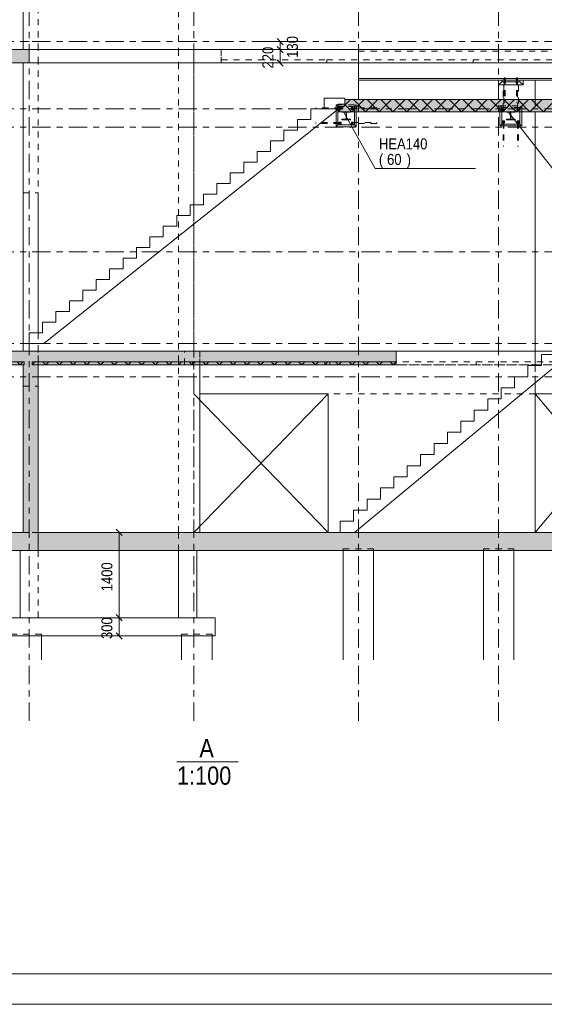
# Model space of a CAD drawing. Header units: millimetres. Extents: x -931 to -90, y -1411 to -817.
# Tile 14 of 63: x -714 to -628, y -1411 to -1249. Entities that reach past the tile are written whole.
import ezdxf

# ---------------------------------------------------------------- set-up
doc = ezdxf.new("R2010")
doc.units = ezdxf.units.MM
for name, pattern in [('XKITLINE00', [0]), ('XKITLINE01', [4, 1, -1, 1, -1]), ('XKITLINE03', [6, 3, -1, 1, -1])]:
    doc.linetypes.add(name, pattern=pattern)
for name, color, linetype, lineweight in [('Grafisch object', 3, 'Continuous', 0), ('Offset', 4, 'Continuous', 0), ('Onderdeel', 2, 'Continuous', 0), ('Onderdeel label', 2, 'Continuous', 0), ('Overige objecten', 7, 'Continuous', 0), ('Stramien', 4, 'Continuous', 0), ('Tekening kader', 3, 'Continuous', 0)]:
    doc.layers.add(name, color=color, linetype=linetype, lineweight=lineweight)
doc.styles.add('ARIAL', font='arial.ttf')

msp = doc.modelspace()

# ---------------------------------------------------------------- hatches: boundary and pattern name
at = {"layer": 'Onderdeel'}
for points in [[(-712.94, -1256.28), (-883.43, -1256.28), (-883.43, -1254.08), (-712.94, -1254.08)], [(-620.94, -1264.28), (-662.24, -1264.28), (-662.24, -1263.03), (-661.14, -1263.03), (-661.14, -1262.28), (-620.94, -1262.28)], [(-660.96, -1264.36), (-661.63, -1264.36), (-661.63, -1264.28), (-660.23, -1264.28), (-660.23, -1264.36), (-660.91, -1264.36), (-660.91, -1265.52), (-660.23, -1265.52), (-660.23, -1265.61), (-661.63, -1265.61), (-661.63, -1265.52), (-660.96, -1265.52)], [(-633.96, -1264.36), (-634.63, -1264.36), (-634.63, -1264.28), (-633.23, -1264.28), (-633.23, -1264.36), (-633.91, -1264.36), (-633.91, -1265.52), (-633.23, -1265.52), (-633.23, -1265.61), (-634.63, -1265.61), (-634.63, -1265.52), (-633.96, -1265.52)], [(-713.94, -1305.78), (-869.43, -1305.78), (-869.43, -1303.58), (-713.94, -1303.58)], [(-711.44, -1333.28), (-713.94, -1333.28), (-713.94, -1303.58), (-711.44, -1303.58)], [(-652.72, -1305.78), (-711.44, -1305.78), (-711.44, -1303.58), (-652.72, -1303.58)], [(-713.74, -1305.78), (-725.63, -1305.78), (-725.63, -1305.28), (-713.74, -1305.28)], [(-688.44, -1305.78), (-712.44, -1305.78), (-712.44, -1305.28), (-688.44, -1305.28)], [(-664.44, -1305.78), (-688.44, -1305.78), (-688.44, -1305.28), (-664.44, -1305.28)], [(-652.72, -1305.78), (-664.44, -1305.78), (-664.44, -1305.28), (-652.72, -1305.28)], [(-486.43, -1336.28), (-875.43, -1336.28), (-875.43, -1333.28), (-486.43, -1333.28)]]:
    msp.add_hatch(color=256, dxfattribs=at).paths.add_polyline_path(points, flags=17)

# ---------------------------------------------------------------- linework, layer by layer
at = {"layer": 'Grafisch object', "linetype": 'XKITLINE00', "lineweight": 0}
for p, q in [((-713.94, -1225.93), (-713.94, -1254.08)), ((-685.94, -1310.58), (-663.91, -1333.28)), ((-663.91, -1310.58), (-685.94, -1333.28)), ((-610.94, -1310.58), (-629.94, -1333.28)), ((-629.94, -1310.58), (-610.94, -1333.28))]:
    msp.add_line(p, q, dxfattribs=at)
at = {"layer": 'Offset', "linetype": 'XKITLINE00', "lineweight": 0}
for p, q in [((-673.93, -1252.78), (-669.97, -1252.78)), ((-672.28, -1252.27), (-671.26, -1253.29)), ((-671.77, -1254.08), (-671.77, -1252.78)), ((-808.34, -1254.08), (-670.33, -1254.08)), ((-808.34, -1254.08), (-669.76, -1254.08)), ((-672.28, -1253.57), (-671.26, -1254.59)), ((-672.28, -1253.57), (-671.26, -1254.59)), ((-671.77, -1256.28), (-671.77, -1254.08)), ((-672.28, -1255.77), (-671.26, -1256.79)), ((-670.94, -1256.28), (-670.33, -1256.28)), ((-700.34, -1333.28), (-696.38, -1333.28)), ((-698.69, -1332.77), (-697.67, -1333.79)), ((-698.18, -1347.28), (-698.18, -1333.28)), ((-698.69, -1346.77), (-697.67, -1347.79)), ((-698.69, -1346.77), (-697.67, -1347.79)), ((-698.94, -1347.28), (-696.74, -1347.28)), ((-698.94, -1347.28), (-696.74, -1347.28)), ((-698.18, -1350.28), (-698.18, -1347.28)), ((-698.94, -1350.28), (-696.74, -1350.28)), ((-698.69, -1349.77), (-697.67, -1350.79))]:
    msp.add_line(p, q, dxfattribs=at)
at = {"layer": 'Offset'}
for p in [(-671.77, -1252.78), (-671.77, -1254.08), (-671.77, -1254.08), (-671.77, -1256.28), (-698.18, -1333.28), (-698.18, -1347.28), (-698.18, -1347.28), (-698.18, -1350.28)]:
    msp.add_point(p, dxfattribs=at)
at = {"layer": 'Onderdeel', "linetype": 'XKITLINE00', "lineweight": 0}
for p, q in [((-713.94, -1254.08), (-713.94, -1225.78)), ((-883.43, -1254.08), (-712.94, -1254.08)), ((-611.13, -1254.08), (-712.94, -1254.08)), ((-712.94, -1256.28), (-712.94, -1254.08)), ((-883.43, -1256.28), (-712.94, -1256.28)), ((-713.94, -1256.28), (-713.94, -1303.58)), ((-615.53, -1256.28), (-712.94, -1256.28)), ((-658.93, -1258.8), (-658.93, -1256.28)), ((-617.73, -1258.8), (-658.93, -1258.8)), ((-658.93, -1259.08), (-658.93, -1258.8)), ((-658.93, -1258.8), (-617.73, -1258.8)), ((-617.73, -1259.08), (-658.93, -1259.08)), ((-635.93, -1259.08), (-635.93, -1259.86)), ((-635.93, -1259.86), (-635.43, -1259.36)), ((-631.93, -1259.86), (-635.93, -1259.86)), ((-635.43, -1259.36), (-635.43, -1259.08)), ((-632.43, -1259.36), (-635.43, -1259.36)), ((-635.43, -1259.36), (-632.43, -1259.36)), ((-632.43, -1259.08), (-632.43, -1259.36)), ((-632.43, -1259.36), (-631.93, -1259.86)), ((-631.93, -1259.08), (-631.93, -1259.86)), ((-629.94, -1259.08), (-629.94, -1262.28)), ((-629.94, -1259.08), (-629.94, -1262.28)), ((-661.14, -1262.03), (-664.54, -1262.03)), ((-664.54, -1262.03), (-664.54, -1263.78)), ((-662.24, -1264.28), (-660.24, -1262.28)), ((-662.24, -1263.86), (-662.24, -1263.03)), ((-662.24, -1263.03), (-661.14, -1263.03)), ((-662.24, -1264.28), (-662.24, -1263.03)), ((-662.24, -1263.03), (-662.24, -1263.03)), ((-662.24, -1263.03), (-661.14, -1263.03)), ((-661.11, -1263.15), (-661.24, -1263.03)), ((-661.14, -1263.03), (-661.14, -1262.03)), ((-620.94, -1262.28), (-661.14, -1262.28)), ((-661.14, -1263.03), (-661.14, -1262.28)), ((-659.99, -1264.28), (-661.11, -1263.15)), ((-659.99, -1264.28), (-657.99, -1262.28)), ((-657.75, -1264.28), (-659.75, -1262.28)), ((-657.75, -1264.28), (-655.75, -1262.28)), ((-655.5, -1264.28), (-657.5, -1262.28)), ((-655.5, -1264.28), (-653.5, -1262.28)), ((-653.26, -1264.28), (-655.26, -1262.28)), ((-653.26, -1264.28), (-651.26, -1262.28)), ((-651.01, -1264.28), (-653.01, -1262.28)), ((-651.01, -1264.28), (-649.01, -1262.28)), ((-648.77, -1264.28), (-650.77, -1262.28)), ((-648.77, -1264.28), (-646.77, -1262.28)), ((-646.52, -1264.28), (-648.52, -1262.28)), ((-646.52, -1264.28), (-644.52, -1262.28)), ((-644.28, -1264.28), (-646.28, -1262.28)), ((-644.28, -1264.28), (-642.28, -1262.28)), ((-642.03, -1264.28), (-644.03, -1262.28)), ((-642.03, -1264.28), (-640.03, -1262.28)), ((-639.79, -1264.28), (-641.79, -1262.28)), ((-639.79, -1264.28), (-637.79, -1262.28)), ((-637.54, -1264.28), (-639.54, -1262.28)), ((-637.54, -1264.28), (-635.54, -1262.28)), ((-635.3, -1264.28), (-637.3, -1262.28)), ((-635.3, -1264.28), (-633.3, -1262.28)), ((-633.05, -1264.28), (-635.05, -1262.28)), ((-633.05, -1264.28), (-631.05, -1262.28)), ((-630.8, -1264.28), (-632.8, -1262.28)), ((-630.8, -1264.28), (-628.8, -1262.28)), ((-628.56, -1264.28), (-630.56, -1262.28)), ((-628.56, -1264.28), (-626.56, -1262.28)), ((-710.53, -1302.28), (-662.24, -1263.86)), ((-666.74, -1263.78), (-666.74, -1265.53)), ((-664.54, -1263.78), (-666.74, -1263.78)), ((-662.58, -1264.14), (-662.58, -1266.74)), ((-662.28, -1263.9), (-662.28, -1266.44)), ((-662.24, -1264.28), (-662.24, -1264.28)), ((-662.24, -1264.28), (-662.24, -1264.28)), ((-662.24, -1264.28), (-662.24, -1264.28)), ((-662.24, -1264.28), (-662.24, -1264.28)), ((-620.94, -1264.28), (-662.24, -1264.28)), ((-661.63, -1264.28), (-661.63, -1264.36)), ((-661.63, -1264.28), (-660.23, -1264.28)), ((-661.63, -1264.36), (-660.96, -1264.36)), ((-660.96, -1264.36), (-660.96, -1265.52)), ((-660.23, -1264.36), (-660.91, -1264.36)), ((-660.91, -1264.36), (-660.91, -1265.52)), ((-660.23, -1264.28), (-660.23, -1264.36)), ((-659.58, -1264.28), (-659.58, -1266.44)), ((-659.28, -1264.28), (-659.28, -1266.74)), ((-635.73, -1264.28), (-635.73, -1266.59)), ((-635.43, -1264.28), (-635.43, -1266.29)), ((-634.63, -1264.28), (-634.63, -1264.36)), ((-634.63, -1264.28), (-633.23, -1264.28)), ((-634.63, -1264.36), (-633.96, -1264.36)), ((-633.96, -1264.36), (-633.96, -1265.52)), ((-633.23, -1264.36), (-633.91, -1264.36)), ((-633.91, -1264.36), (-633.91, -1265.52)), ((-633.23, -1264.28), (-633.23, -1264.36)), ((-632.43, -1264.28), (-632.43, -1266.29)), ((-632.13, -1264.28), (-632.13, -1266.59)), ((-629.94, -1264.28), (-629.94, -1303.58)), ((-629.94, -1264.28), (-629.94, -1303.58)), ((-668.94, -1267.28), (-668.94, -1265.53)), ((-668.94, -1265.53), (-666.74, -1265.53)), ((-662.08, -1265.99), (-662.08, -1266.29)), ((-661.78, -1265.99), (-662.08, -1265.99)), ((-662.08, -1266.29), (-661.78, -1266.29)), ((-662.07, -1266.26), (-662.07, -1266.02)), ((-661.8, -1266.02), (-662.07, -1266.02)), ((-662.07, -1266.26), (-661.8, -1266.26)), ((-662.01, -1266.06), (-662.01, -1266.22)), ((-661.85, -1266.06), (-662.01, -1266.06)), ((-662.01, -1266.22), (-661.85, -1266.22)), ((-661.85, -1266.22), (-661.85, -1266.06)), ((-661.8, -1266.26), (-661.8, -1266.02)), ((-661.78, -1266.29), (-661.78, -1265.99)), ((-660.96, -1265.52), (-661.63, -1265.52)), ((-661.63, -1265.52), (-661.63, -1265.61)), ((-660.23, -1265.61), (-661.63, -1265.61)), ((-660.91, -1265.52), (-660.23, -1265.52)), ((-660.23, -1265.52), (-660.23, -1265.61)), ((-659.78, -1265.99), (-660.08, -1265.99)), ((-660.08, -1265.99), (-660.08, -1266.29)), ((-660.08, -1266.29), (-659.78, -1266.29)), ((-660.07, -1266.26), (-660.07, -1266.02)), ((-659.8, -1266.02), (-660.07, -1266.02)), ((-660.07, -1266.26), (-659.8, -1266.26)), ((-659.85, -1266.06), (-660.01, -1266.06)), ((-660.01, -1266.06), (-660.01, -1266.22)), ((-660.01, -1266.22), (-659.85, -1266.22)), ((-659.85, -1266.22), (-659.85, -1266.06)), ((-659.8, -1266.26), (-659.8, -1266.02)), ((-659.78, -1265.99), (-659.78, -1266.29)), ((-635.73, -1266.59), (-635.43, -1266.29)), ((-632.43, -1266.29), (-635.43, -1266.29)), ((-634.98, -1265.79), (-635.28, -1265.79)), ((-635.28, -1265.79), (-635.28, -1266.09)), ((-635.28, -1266.09), (-634.98, -1266.09)), ((-635.01, -1265.8), (-635.25, -1265.8)), ((-635.25, -1265.8), (-635.25, -1266.08)), ((-635.25, -1266.08), (-635.01, -1266.08)), ((-635.21, -1266.02), (-635.21, -1265.86)), ((-635.21, -1265.86), (-635.05, -1265.86)), ((-635.05, -1266.02), (-635.21, -1266.02)), ((-635.05, -1265.86), (-635.05, -1266.02)), ((-635.01, -1266.08), (-635.01, -1265.8)), ((-634.98, -1266.09), (-634.98, -1265.79)), ((-633.96, -1265.52), (-634.63, -1265.52)), ((-634.63, -1265.52), (-634.63, -1265.61)), ((-633.23, -1265.61), (-634.63, -1265.61)), ((-633.91, -1265.52), (-633.23, -1265.52)), ((-633.23, -1265.52), (-633.23, -1265.61)), ((-632.58, -1265.79), (-632.88, -1265.79)), ((-632.88, -1265.79), (-632.88, -1266.09)), ((-632.88, -1266.09), (-632.58, -1266.09)), ((-632.61, -1265.8), (-632.85, -1265.8)), ((-632.85, -1265.8), (-632.85, -1266.08)), ((-632.85, -1266.08), (-632.61, -1266.08)), ((-632.81, -1266.02), (-632.81, -1265.86)), ((-632.81, -1265.86), (-632.65, -1265.86)), ((-632.65, -1266.02), (-632.81, -1266.02)), ((-632.65, -1265.86), (-632.65, -1266.02)), ((-632.61, -1266.08), (-632.61, -1265.8)), ((-632.58, -1266.09), (-632.58, -1265.79)), ((-632.43, -1266.29), (-632.13, -1266.59)), ((-671.14, -1269.03), (-671.14, -1267.28)), ((-671.14, -1267.28), (-668.94, -1267.28)), ((-662.28, -1266.44), (-662.58, -1266.74)), ((-659.28, -1266.74), (-662.58, -1266.74)), ((-659.58, -1266.44), (-662.28, -1266.44)), ((-659.28, -1266.74), (-659.58, -1266.44)), ((-632.13, -1266.59), (-635.73, -1266.59)), ((-673.34, -1270.78), (-673.34, -1269.03)), ((-673.34, -1269.03), (-671.14, -1269.03)), ((-675.54, -1272.53), (-675.54, -1270.78)), ((-675.54, -1270.78), (-673.34, -1270.78)), ((-677.74, -1274.28), (-677.74, -1272.53)), ((-677.74, -1272.53), (-675.54, -1272.53)), ((-679.94, -1276.03), (-679.94, -1274.28)), ((-679.94, -1274.28), (-677.74, -1274.28)), ((-682.14, -1277.78), (-682.14, -1276.03)), ((-682.14, -1276.03), (-679.94, -1276.03)), ((-684.34, -1279.53), (-684.34, -1277.78)), ((-684.34, -1277.78), (-682.14, -1277.78)), ((-686.54, -1279.53), (-684.34, -1279.53)), ((-686.54, -1279.53), (-686.54, -1281.28)), ((-688.74, -1281.28), (-686.54, -1281.28)), ((-688.74, -1281.28), (-688.74, -1283.03)), ((-690.94, -1283.03), (-688.74, -1283.03)), ((-690.94, -1283.03), (-690.94, -1284.78)), ((-693.14, -1284.78), (-690.94, -1284.78)), ((-693.14, -1284.78), (-693.14, -1286.53)), ((-695.34, -1286.53), (-693.14, -1286.53)), ((-695.34, -1286.53), (-695.34, -1288.28)), ((-697.54, -1288.28), (-695.34, -1288.28)), ((-697.54, -1288.28), (-697.54, -1290.03)), ((-699.74, -1290.03), (-697.54, -1290.03)), ((-699.74, -1290.03), (-699.74, -1291.78)), ((-701.94, -1291.78), (-699.74, -1291.78)), ((-701.94, -1291.78), (-701.94, -1293.53)), ((-704.14, -1293.53), (-701.94, -1293.53)), ((-704.14, -1293.53), (-704.14, -1295.28)), ((-706.34, -1295.28), (-704.14, -1295.28)), ((-706.34, -1295.28), (-706.34, -1297.03)), ((-708.54, -1297.03), (-706.34, -1297.03)), ((-708.54, -1297.03), (-708.54, -1298.78)), ((-710.74, -1298.78), (-708.54, -1298.78)), ((-710.74, -1300.53), (-710.74, -1298.78)), ((-712.94, -1302.28), (-712.94, -1300.53)), ((-712.94, -1300.53), (-710.74, -1300.53)), ((-710.53, -1302.28), (-712.94, -1302.28)), ((-869.43, -1303.58), (-713.94, -1303.58)), ((-713.94, -1303.58), (-711.44, -1303.58)), ((-711.44, -1303.58), (-652.72, -1303.58)), ((-659.57, -1333.28), (-624.82, -1304.47)), ((-652.72, -1303.58), (-652.72, -1305.78)), ((-629.94, -1303.58), (-629.94, -1305.93)), ((-626.72, -1303.58), (-629.94, -1303.58)), ((-628.92, -1304.1), (-628.92, -1305.92)), ((-626.72, -1304.1), (-628.92, -1304.1)), ((-713.94, -1305.78), (-869.43, -1305.78)), ((-725.63, -1305.28), (-713.74, -1305.28)), ((-713.74, -1305.78), (-725.63, -1305.78)), ((-714.41, -1305.78), (-714.91, -1305.28)), ((-714.41, -1305.78), (-713.91, -1305.28)), ((-713.94, -1333.28), (-713.94, -1305.78)), ((-713.74, -1305.28), (-713.74, -1305.78)), ((-712.44, -1305.78), (-711.94, -1305.28)), ((-712.44, -1305.78), (-712.44, -1305.28)), ((-712.44, -1305.28), (-688.44, -1305.28)), ((-712.44, -1305.78), (-688.44, -1305.78)), ((-652.72, -1305.78), (-711.44, -1305.78)), ((-711.44, -1333.28), (-711.44, -1305.78)), ((-710.19, -1305.78), (-710.69, -1305.28)), ((-710.19, -1305.78), (-709.69, -1305.28)), ((-707.95, -1305.78), (-708.45, -1305.28)), ((-707.95, -1305.78), (-707.45, -1305.28)), ((-705.7, -1305.78), (-706.2, -1305.28)), ((-705.7, -1305.78), (-705.2, -1305.28)), ((-703.46, -1305.78), (-703.96, -1305.28)), ((-703.46, -1305.78), (-702.96, -1305.28)), ((-701.21, -1305.78), (-701.71, -1305.28)), ((-701.21, -1305.78), (-700.71, -1305.28)), ((-698.97, -1305.78), (-699.47, -1305.28)), ((-698.97, -1305.78), (-698.47, -1305.28)), ((-696.72, -1305.78), (-697.22, -1305.28)), ((-696.72, -1305.78), (-696.22, -1305.28)), ((-694.48, -1305.78), (-694.98, -1305.28)), ((-694.48, -1305.78), (-693.98, -1305.28)), ((-692.23, -1305.78), (-692.73, -1305.28)), ((-692.23, -1305.78), (-691.73, -1305.28)), ((-689.99, -1305.78), (-690.49, -1305.28)), ((-689.99, -1305.78), (-689.49, -1305.28)), ((-688.44, -1305.78), (-687.94, -1305.28)), ((-688.44, -1305.28), (-688.44, -1305.78)), ((-688.44, -1305.78), (-688.44, -1305.28)), ((-664.44, -1305.28), (-688.44, -1305.28)), ((-688.44, -1305.78), (-688.44, -1305.78)), ((-688.44, -1305.78), (-688.44, -1305.78)), ((-688.44, -1305.78), (-688.44, -1305.78)), ((-664.44, -1305.78), (-688.44, -1305.78)), ((-686.19, -1305.78), (-686.69, -1305.28)), ((-686.19, -1305.78), (-685.69, -1305.28)), ((-684.92, -1310.58), (-684.92, -1305.79)), ((-683.95, -1305.78), (-684.45, -1305.28)), ((-683.95, -1305.78), (-683.45, -1305.28)), ((-681.7, -1305.78), (-682.2, -1305.28)), ((-681.7, -1305.78), (-681.2, -1305.28)), ((-679.46, -1305.78), (-679.96, -1305.28)), ((-679.46, -1305.78), (-678.96, -1305.28)), ((-677.21, -1305.78), (-677.71, -1305.28)), ((-677.21, -1305.78), (-676.71, -1305.28)), ((-674.97, -1305.78), (-675.47, -1305.28)), ((-674.97, -1305.78), (-674.47, -1305.28)), ((-672.72, -1305.78), (-673.22, -1305.28)), ((-672.72, -1305.78), (-672.22, -1305.28)), ((-670.48, -1305.78), (-670.98, -1305.28)), ((-670.48, -1305.78), (-669.98, -1305.28)), ((-668.23, -1305.78), (-668.73, -1305.28)), ((-668.23, -1305.78), (-667.73, -1305.28)), ((-665.99, -1305.78), (-666.49, -1305.28)), ((-665.99, -1305.78), (-665.49, -1305.28)), ((-664.44, -1305.78), (-663.94, -1305.28)), ((-664.44, -1305.28), (-664.44, -1305.78)), ((-664.44, -1305.78), (-664.44, -1305.28)), ((-652.72, -1305.28), (-664.44, -1305.28)), ((-664.44, -1305.78), (-664.44, -1305.78)), ((-664.44, -1305.78), (-664.44, -1305.78)), ((-664.44, -1305.78), (-664.44, -1305.78)), ((-652.72, -1305.78), (-664.44, -1305.78)), ((-662.19, -1305.78), (-662.69, -1305.28)), ((-662.19, -1305.78), (-661.69, -1305.28)), ((-659.95, -1305.78), (-660.45, -1305.28)), ((-659.95, -1305.78), (-659.45, -1305.28)), ((-657.7, -1305.78), (-658.2, -1305.28)), ((-657.7, -1305.78), (-657.2, -1305.28)), ((-655.46, -1305.78), (-655.96, -1305.28)), ((-655.46, -1305.78), (-654.96, -1305.28)), ((-653.21, -1305.78), (-653.71, -1305.28)), ((-653.21, -1305.78), (-652.72, -1305.29)), ((-652.72, -1305.28), (-652.72, -1305.28)), ((-652.72, -1305.28), (-652.72, -1305.78)), ((-652.72, -1305.78), (-652.72, -1305.78)), ((-631.12, -1307.75), (-631.12, -1305.92)), ((-631.12, -1305.92), (-628.92, -1305.92)), ((-633.32, -1309.57), (-633.32, -1307.75)), ((-633.32, -1307.75), (-631.12, -1307.75)), ((-635.52, -1311.4), (-635.52, -1309.57)), ((-635.52, -1309.57), (-633.32, -1309.57)), ((-629.94, -1333.28), (-629.94, -1308.72)), ((-684.92, -1310.58), (-684.92, -1333.28)), ((-684.92, -1333.28), (-684.92, -1310.58)), ((-663.91, -1310.58), (-684.92, -1310.58)), ((-684.92, -1310.58), (-684.92, -1310.58)), ((-663.91, -1333.28), (-663.91, -1310.58)), ((-637.72, -1313.22), (-637.72, -1311.4)), ((-637.72, -1311.4), (-635.52, -1311.4)), ((-629.94, -1333.28), (-629.94, -1310.58)), ((-610.94, -1310.58), (-629.94, -1310.58)), ((-639.92, -1315.04), (-639.92, -1313.22)), ((-639.92, -1313.22), (-637.72, -1313.22)), ((-642.12, -1316.87), (-642.12, -1315.04)), ((-642.12, -1315.04), (-639.92, -1315.04)), ((-644.32, -1318.69), (-644.32, -1316.87)), ((-644.32, -1316.87), (-642.12, -1316.87)), ((-646.52, -1320.51), (-646.52, -1318.69)), ((-646.52, -1318.69), (-644.32, -1318.69)), ((-648.72, -1322.34), (-648.72, -1320.51)), ((-648.72, -1320.51), (-646.52, -1320.51)), ((-650.92, -1324.16), (-650.92, -1322.34)), ((-650.92, -1322.34), (-648.72, -1322.34)), ((-653.12, -1325.98), (-653.12, -1324.16)), ((-653.12, -1324.16), (-650.92, -1324.16)), ((-655.32, -1327.81), (-655.32, -1325.98)), ((-655.32, -1325.98), (-653.12, -1325.98)), ((-657.52, -1329.63), (-657.52, -1327.81)), ((-657.52, -1327.81), (-655.32, -1327.81)), ((-659.72, -1331.45), (-659.72, -1329.63)), ((-659.72, -1329.63), (-657.52, -1329.63)), ((-661.92, -1331.45), (-661.92, -1333.28)), ((-661.92, -1331.45), (-659.72, -1331.45)), ((-869.43, -1333.28), (-713.94, -1333.28)), ((-713.94, -1333.28), (-713.94, -1333.28)), ((-492.43, -1333.28), (-711.44, -1333.28)), ((-711.44, -1333.28), (-711.44, -1333.28)), ((-661.92, -1333.28), (-659.57, -1333.28)), ((-875.43, -1336.28), (-486.43, -1336.28)), ((-714.44, -1336.28), (-714.44, -1347.28)), ((-685.44, -1347.28), (-685.44, -1336.28)), ((-661.43, -1354.19), (-661.43, -1336.28)), ((-656.43, -1354.19), (-656.43, -1336.28)), ((-638.43, -1354.19), (-638.43, -1336.28)), ((-633.43, -1354.19), (-633.43, -1336.28)), ((-682.44, -1347.28), (-717.44, -1347.28)), ((-682.44, -1350.28), (-682.44, -1347.28)), ((-717.44, -1350.28), (-682.44, -1350.28)), ((-710.93, -1354.19), (-710.93, -1350.28)), ((-687.93, -1354.19), (-687.93, -1350.28)), ((-682.93, -1354.19), (-682.93, -1350.28))]:
    msp.add_line(p, q, dxfattribs=at)
at = {"layer": 'Onderdeel', "linetype": 'XKITLINE01', "lineweight": 0}
for p, q in [((-713.94, -1225.78), (-713.94, -1254.08)), ((-713.94, -1225.78), (-713.94, -1254.08)), ((-711.44, -1254.08), (-711.44, -1225.78)), ((-688.44, -1225.78), (-688.44, -1254.08)), ((-685.94, -1254.08), (-685.94, -1225.78)), ((-713.94, -1252.78), (-711.44, -1252.78)), ((-537.43, -1254.08), (-713.94, -1254.08)), ((-713.94, -1254.08), (-711.44, -1254.08)), ((-712.94, -1256.28), (-712.94, -1254.08)), ((-712.94, -1256.28), (-712.94, -1254.08)), ((-711.44, -1254.08), (-688.44, -1254.08)), ((-711.44, -1256.28), (-711.44, -1254.08)), ((-711.44, -1254.08), (-711.44, -1254.08)), ((-711.44, -1256.28), (-711.44, -1254.08)), ((-688.44, -1254.08), (-688.44, -1256.28)), ((-688.44, -1254.08), (-685.94, -1254.08)), ((-688.44, -1254.08), (-688.44, -1254.08)), ((-688.44, -1254.08), (-688.44, -1256.28)), ((-685.94, -1254.08), (-681.43, -1254.08)), ((-685.94, -1256.28), (-685.94, -1254.08)), ((-685.94, -1254.08), (-685.94, -1254.08)), ((-685.94, -1256.28), (-685.94, -1254.08)), ((-681.43, -1254.08), (-681.43, -1256.28)), ((-681.43, -1254.08), (-681.43, -1254.08)), ((-681.43, -1256.28), (-681.43, -1254.08)), ((-658.93, -1254.08), (-658.93, -1258.8)), ((-658.93, -1254.08), (-492.64, -1254.08)), ((-658.93, -1254.36), (-492.64, -1254.36)), ((-658.93, -1256.28), (-713.94, -1256.28)), ((-713.94, -1303.58), (-713.94, -1256.28)), ((-711.44, -1256.28), (-713.94, -1256.28)), ((-713.94, -1256.28), (-713.94, -1303.58)), ((-688.44, -1256.28), (-711.44, -1256.28)), ((-711.44, -1256.28), (-711.44, -1256.28)), ((-711.44, -1300.53), (-711.44, -1256.28)), ((-711.44, -1256.28), (-711.44, -1256.28)), ((-685.94, -1256.28), (-688.44, -1256.28)), ((-688.44, -1256.28), (-688.44, -1303.58)), ((-688.44, -1256.28), (-688.44, -1256.28)), ((-681.43, -1256.28), (-685.94, -1256.28)), ((-685.94, -1256.28), (-685.94, -1303.58)), ((-685.94, -1256.28), (-685.94, -1256.28)), ((-681.43, -1255.78), (-681.43, -1255.78)), ((-681.43, -1255.78), (-664.13, -1255.78)), ((-681.43, -1256.28), (-681.43, -1255.78)), ((-681.43, -1256.28), (-681.43, -1256.28)), ((-664.13, -1256.28), (-681.43, -1256.28)), ((-664.13, -1255.78), (-664.13, -1256.28)), ((-664.13, -1255.78), (-664.13, -1255.78)), ((-664.13, -1255.78), (-640.13, -1255.78)), ((-664.13, -1256.28), (-664.13, -1255.78)), ((-664.13, -1256.28), (-664.13, -1256.28)), ((-640.13, -1256.28), (-664.13, -1256.28)), ((-658.93, -1259.08), (-658.93, -1256.28)), ((-658.93, -1256.28), (-658.93, -1258.8)), ((-608.93, -1256.28), (-658.93, -1256.28)), ((-658.93, -1256.28), (-658.93, -1258.8)), ((-658.93, -1258.8), (-658.93, -1256.28)), ((-658.93, -1256.28), (-492.65, -1256.28)), ((-658.93, -1256.28), (-538.43, -1256.28)), ((-640.13, -1255.78), (-640.13, -1255.78)), ((-640.13, -1255.78), (-616.13, -1255.78)), ((-640.13, -1256.28), (-640.13, -1255.78)), ((-640.13, -1255.78), (-640.13, -1256.28)), ((-616.13, -1256.28), (-640.13, -1256.28)), ((-640.13, -1256.28), (-640.13, -1256.28)), ((-658.93, -1258.8), (-492.65, -1258.8)), ((-635.93, -1259.08), (-658.93, -1259.08)), ((-635.93, -1259.86), (-635.93, -1259.86)), ((-635.93, -1259.86), (-635.93, -1259.86)), ((-631.93, -1259.86), (-635.93, -1259.86)), ((-635.43, -1259.08), (-632.43, -1259.08)), ((-635.08, -1259.04), (-634.78, -1259.04)), ((-635.08, -1259.04), (-635.08, -1259.08)), ((-635.08, -1259.04), (-634.78, -1259.04)), ((-635.08, -1259.04), (-635.08, -1259.08)), ((-635.08, -1259.08), (-634.78, -1259.08)), ((-635.08, -1259.08), (-634.78, -1259.08)), ((-635.08, -1259.36), (-634.78, -1259.36)), ((-635.08, -1259.36), (-635.08, -1259.4)), ((-635.08, -1259.36), (-634.78, -1259.36)), ((-635.08, -1259.36), (-635.08, -1259.4)), ((-635.08, -1259.4), (-634.78, -1259.4)), ((-635.08, -1259.4), (-634.78, -1259.4)), ((-635.05, -1258.92), (-634.81, -1258.92)), ((-635.05, -1258.92), (-635.05, -1259.04)), ((-635.05, -1258.92), (-634.81, -1258.92)), ((-635.05, -1258.92), (-635.05, -1259.04)), ((-635.05, -1259.04), (-634.81, -1259.04)), ((-635.05, -1259.04), (-634.81, -1259.04)), ((-635.05, -1259.4), (-634.81, -1259.4)), ((-635.05, -1259.4), (-635.05, -1259.52)), ((-635.05, -1259.4), (-634.81, -1259.4)), ((-635.05, -1259.4), (-635.05, -1259.52)), ((-635.05, -1259.52), (-634.81, -1259.52)), ((-635.05, -1259.52), (-634.81, -1259.52)), ((-635.01, -1258.73), (-634.85, -1258.73)), ((-635.01, -1258.73), (-635.01, -1262.73)), ((-635.01, -1258.73), (-634.85, -1258.73)), ((-635.01, -1258.73), (-635.01, -1262.73)), ((-634.85, -1258.73), (-634.85, -1262.73)), ((-634.85, -1258.73), (-634.85, -1262.73)), ((-634.81, -1258.92), (-634.81, -1259.04)), ((-634.81, -1258.92), (-634.81, -1259.04)), ((-634.81, -1259.4), (-634.81, -1259.52)), ((-634.81, -1259.4), (-634.81, -1259.52)), ((-634.78, -1259.04), (-634.78, -1259.08)), ((-634.78, -1259.04), (-634.78, -1259.08)), ((-634.78, -1259.36), (-634.78, -1259.4)), ((-634.78, -1259.36), (-634.78, -1259.4)), ((-632.78, -1259.04), (-633.08, -1259.04)), ((-633.08, -1259.04), (-633.08, -1259.08)), ((-632.78, -1259.04), (-633.08, -1259.04)), ((-633.08, -1259.04), (-633.08, -1259.08)), ((-632.78, -1259.08), (-633.08, -1259.08)), ((-632.78, -1259.08), (-633.08, -1259.08)), ((-632.78, -1259.36), (-633.08, -1259.36)), ((-633.08, -1259.36), (-633.08, -1259.4)), ((-632.78, -1259.36), (-633.08, -1259.36)), ((-633.08, -1259.36), (-633.08, -1259.4)), ((-632.78, -1259.4), (-633.08, -1259.4)), ((-632.78, -1259.4), (-633.08, -1259.4)), ((-632.81, -1258.92), (-633.05, -1258.92)), ((-633.05, -1258.92), (-633.05, -1259.04)), ((-632.81, -1258.92), (-633.05, -1258.92)), ((-633.05, -1258.92), (-633.05, -1259.04)), ((-632.81, -1259.04), (-633.05, -1259.04)), ((-632.81, -1259.04), (-633.05, -1259.04)), ((-632.81, -1259.4), (-633.05, -1259.4)), ((-633.05, -1259.4), (-633.05, -1259.52)), ((-632.81, -1259.4), (-633.05, -1259.4)), ((-633.05, -1259.4), (-633.05, -1259.52)), ((-632.81, -1259.52), (-633.05, -1259.52)), ((-632.81, -1259.52), (-633.05, -1259.52)), ((-632.85, -1258.73), (-633.01, -1258.73)), ((-633.01, -1258.73), (-633.01, -1262.73)), ((-632.85, -1258.73), (-633.01, -1258.73)), ((-633.01, -1258.73), (-633.01, -1262.73)), ((-632.85, -1258.73), (-632.85, -1262.73)), ((-632.85, -1258.73), (-632.85, -1262.73)), ((-632.81, -1258.92), (-632.81, -1259.04)), ((-632.81, -1258.92), (-632.81, -1259.04)), ((-632.81, -1259.4), (-632.81, -1259.52)), ((-632.81, -1259.4), (-632.81, -1259.52)), ((-632.78, -1259.04), (-632.78, -1259.08)), ((-632.78, -1259.04), (-632.78, -1259.08)), ((-632.78, -1259.36), (-632.78, -1259.4)), ((-632.78, -1259.36), (-632.78, -1259.4)), ((-629.94, -1259.08), (-631.93, -1259.08)), ((-629.94, -1259.08), (-629.94, -1259.08)), ((-635.21, -1263.86), (-635.21, -1259.94)), ((-635.21, -1259.94), (-635.05, -1259.94)), ((-635.05, -1259.94), (-635.05, -1263.86)), ((-632.81, -1263.86), (-632.81, -1259.94)), ((-632.81, -1259.94), (-632.65, -1259.94)), ((-632.65, -1259.94), (-632.65, -1264.02)), ((-662.58, -1263.14), (-659.28, -1263.14)), ((-662.58, -1263.14), (-662.58, -1264.14)), ((-662.28, -1263.44), (-662.58, -1263.14)), ((-662.24, -1263.86), (-662.24, -1263.03)), ((-659.58, -1263.44), (-659.28, -1263.14)), ((-659.28, -1263.14), (-659.28, -1264.28)), ((-635.01, -1262.73), (-634.85, -1262.73)), ((-635.01, -1262.73), (-634.85, -1262.73)), ((-632.85, -1262.73), (-633.01, -1262.73)), ((-632.85, -1262.73), (-633.01, -1262.73)), ((-629.94, -1262.28), (-629.94, -1264.28)), ((-629.94, -1262.28), (-629.94, -1264.28)), ((-661.85, -1263.66), (-665.93, -1263.66)), ((-665.93, -1263.66), (-665.93, -1263.82)), ((-661.85, -1263.82), (-665.93, -1263.82)), ((-662.28, -1263.44), (-662.28, -1263.9)), ((-662.28, -1263.44), (-659.58, -1263.44)), ((-659.58, -1263.44), (-662.28, -1263.44)), ((-662.28, -1263.44), (-662.28, -1266.44)), ((-662.24, -1264.28), (-662.24, -1263.86)), ((-661.78, -1263.59), (-662.08, -1263.59)), ((-662.08, -1263.59), (-662.08, -1263.89)), ((-661.78, -1263.59), (-662.08, -1263.59)), ((-662.08, -1263.59), (-662.08, -1263.89)), ((-662.08, -1263.89), (-661.78, -1263.89)), ((-662.08, -1263.89), (-661.78, -1263.89)), ((-661.8, -1263.62), (-662.07, -1263.62)), ((-662.07, -1263.62), (-662.07, -1263.86)), ((-662.07, -1263.62), (-662.07, -1263.86)), ((-661.8, -1263.62), (-662.07, -1263.62)), ((-662.07, -1263.62), (-662.07, -1263.86)), ((-662.07, -1263.62), (-662.07, -1263.86)), ((-662.07, -1263.86), (-661.8, -1263.86)), ((-662.07, -1263.86), (-661.8, -1263.86)), ((-662.01, -1263.66), (-662.01, -1263.82)), ((-662.01, -1263.82), (-662.01, -1263.66)), ((-661.85, -1263.82), (-661.85, -1263.66)), ((-661.8, -1263.86), (-661.8, -1263.62)), ((-661.8, -1263.86), (-661.8, -1263.62)), ((-661.8, -1263.86), (-661.8, -1263.62)), ((-661.8, -1263.86), (-661.8, -1263.62)), ((-661.78, -1263.89), (-661.78, -1263.59)), ((-661.78, -1263.89), (-661.78, -1263.59)), ((-660.08, -1263.59), (-660.08, -1263.89)), ((-659.78, -1263.59), (-660.08, -1263.59)), ((-660.08, -1263.59), (-660.08, -1263.89)), ((-659.78, -1263.59), (-660.08, -1263.59)), ((-660.08, -1263.89), (-659.78, -1263.89)), ((-660.08, -1263.89), (-659.78, -1263.89)), ((-660.07, -1263.62), (-660.07, -1263.86)), ((-659.8, -1263.62), (-660.07, -1263.62)), ((-660.07, -1263.62), (-660.07, -1263.86)), ((-660.07, -1263.62), (-660.07, -1263.86)), ((-659.8, -1263.62), (-660.07, -1263.62)), ((-660.07, -1263.62), (-660.07, -1263.86)), ((-660.07, -1263.86), (-659.8, -1263.86)), ((-660.07, -1263.86), (-659.8, -1263.86)), ((-655.93, -1263.66), (-660.01, -1263.66)), ((-660.01, -1263.82), (-660.01, -1263.66)), ((-660.01, -1263.82), (-655.93, -1263.82)), ((-659.85, -1263.66), (-659.85, -1263.82)), ((-659.85, -1263.82), (-659.85, -1263.66)), ((-659.8, -1263.86), (-659.8, -1263.62)), ((-659.8, -1263.62), (-659.8, -1263.86)), ((-659.8, -1263.86), (-659.8, -1263.62)), ((-659.8, -1263.62), (-659.8, -1263.86)), ((-659.78, -1263.89), (-659.78, -1263.59)), ((-659.78, -1263.89), (-659.78, -1263.59)), ((-659.58, -1263.44), (-659.58, -1264.28)), ((-659.58, -1266.44), (-659.58, -1263.44)), ((-655.93, -1263.82), (-655.93, -1263.66)), ((-635.73, -1263.29), (-635.73, -1264.28)), ((-635.73, -1263.29), (-632.13, -1263.29)), ((-635.43, -1263.59), (-635.73, -1263.29)), ((-632.43, -1263.59), (-635.43, -1263.59)), ((-635.43, -1263.59), (-635.43, -1266.29)), ((-635.43, -1264.28), (-635.43, -1263.59)), ((-635.43, -1263.59), (-632.43, -1263.59)), ((-634.98, -1263.79), (-635.28, -1263.79)), ((-635.28, -1263.79), (-635.28, -1264.09)), ((-634.98, -1263.79), (-635.28, -1263.79)), ((-635.28, -1263.79), (-635.28, -1264.09)), ((-635.28, -1264.09), (-634.98, -1264.09)), ((-635.28, -1264.09), (-634.98, -1264.09)), ((-635.01, -1263.8), (-635.25, -1263.8)), ((-635.25, -1263.8), (-635.25, -1264.08)), ((-635.01, -1263.8), (-635.25, -1263.8)), ((-635.25, -1263.8), (-635.25, -1264.08)), ((-635.25, -1264.08), (-635.01, -1264.08)), ((-635.25, -1264.08), (-635.01, -1264.08)), ((-635.21, -1264.02), (-635.21, -1263.86)), ((-635.21, -1263.86), (-635.05, -1263.86)), ((-635.05, -1264.02), (-635.21, -1264.02)), ((-635.05, -1263.86), (-635.05, -1264.02)), ((-635.01, -1264.08), (-635.01, -1263.8)), ((-635.01, -1264.08), (-635.01, -1263.8)), ((-634.98, -1264.09), (-634.98, -1263.79)), ((-634.98, -1264.09), (-634.98, -1263.79)), ((-632.58, -1263.79), (-632.88, -1263.79)), ((-632.88, -1263.79), (-632.88, -1264.09)), ((-632.58, -1263.79), (-632.88, -1263.79)), ((-632.88, -1263.79), (-632.88, -1264.09)), ((-632.88, -1264.09), (-632.58, -1264.09)), ((-632.88, -1264.09), (-632.58, -1264.09)), ((-632.61, -1263.8), (-632.85, -1263.8)), ((-632.85, -1263.8), (-632.85, -1264.08)), ((-632.61, -1263.8), (-632.85, -1263.8)), ((-632.85, -1263.8), (-632.85, -1264.08)), ((-632.85, -1264.08), (-632.61, -1264.08)), ((-632.85, -1264.08), (-632.61, -1264.08)), ((-632.81, -1264.02), (-632.81, -1263.86)), ((-632.81, -1263.86), (-632.65, -1263.86)), ((-632.65, -1264.02), (-632.81, -1264.02)), ((-632.61, -1264.08), (-632.61, -1263.8)), ((-632.61, -1264.08), (-632.61, -1263.8)), ((-632.58, -1264.09), (-632.58, -1263.79)), ((-632.58, -1264.09), (-632.58, -1263.79)), ((-632.13, -1263.29), (-632.43, -1263.59)), ((-632.43, -1263.59), (-632.43, -1266.29)), ((-632.43, -1263.59), (-632.43, -1264.28)), ((-632.13, -1263.29), (-632.13, -1264.28)), ((-665.93, -1266.06), (-665.93, -1266.22)), ((-662.01, -1266.06), (-665.93, -1266.06)), ((-662.01, -1266.22), (-665.93, -1266.22)), ((-662.08, -1265.99), (-662.08, -1266.29)), ((-661.78, -1265.99), (-662.08, -1265.99)), ((-662.08, -1266.29), (-661.78, -1266.29)), ((-662.07, -1266.02), (-662.07, -1266.26)), ((-662.07, -1266.02), (-662.07, -1266.26)), ((-661.8, -1266.02), (-662.07, -1266.02)), ((-662.07, -1266.02), (-662.07, -1266.26)), ((-662.07, -1266.26), (-661.8, -1266.26)), ((-662.01, -1266.06), (-662.01, -1266.22)), ((-661.8, -1266.26), (-661.8, -1266.02)), ((-661.8, -1266.26), (-661.8, -1266.02)), ((-661.8, -1266.02), (-661.8, -1266.26)), ((-661.78, -1266.29), (-661.78, -1265.99)), ((-659.78, -1265.99), (-660.08, -1265.99)), ((-660.08, -1265.99), (-660.08, -1266.29)), ((-660.08, -1266.29), (-659.78, -1266.29)), ((-660.07, -1266.02), (-660.07, -1266.26)), ((-659.8, -1266.02), (-660.07, -1266.02)), ((-660.07, -1266.02), (-660.07, -1266.26)), ((-660.07, -1266.02), (-660.07, -1266.26)), ((-660.07, -1266.26), (-659.8, -1266.26)), ((-659.85, -1266.06), (-655.93, -1266.06)), ((-659.85, -1266.22), (-659.85, -1266.06)), ((-655.93, -1266.22), (-659.85, -1266.22)), ((-659.8, -1266.26), (-659.8, -1266.02)), ((-659.8, -1266.26), (-659.8, -1266.02)), ((-659.8, -1266.26), (-659.8, -1266.02)), ((-659.78, -1266.29), (-659.78, -1265.99)), ((-655.93, -1266.06), (-655.93, -1266.22)), ((-635.43, -1266.29), (-632.43, -1266.29)), ((-634.98, -1265.79), (-635.28, -1265.79)), ((-635.28, -1265.79), (-635.28, -1266.09)), ((-635.28, -1266.09), (-634.98, -1266.09)), ((-635.01, -1265.8), (-635.25, -1265.8)), ((-635.25, -1265.8), (-635.25, -1266.08)), ((-635.25, -1266.08), (-635.01, -1266.08)), ((-635.21, -1266.02), (-635.21, -1269.94)), ((-635.05, -1266.02), (-635.05, -1269.94)), ((-635.01, -1266.08), (-635.01, -1265.8)), ((-634.98, -1266.09), (-634.98, -1265.79)), ((-632.58, -1265.79), (-632.88, -1265.79)), ((-632.88, -1265.79), (-632.88, -1266.09)), ((-632.88, -1266.09), (-632.58, -1266.09)), ((-632.61, -1265.8), (-632.85, -1265.8)), ((-632.85, -1265.8), (-632.85, -1266.08)), ((-632.85, -1266.08), (-632.61, -1266.08)), ((-632.81, -1266.02), (-632.81, -1269.94)), ((-632.65, -1266.02), (-632.65, -1269.94)), ((-632.61, -1266.08), (-632.61, -1265.8)), ((-632.58, -1266.09), (-632.58, -1265.79)), ((-659.58, -1266.44), (-662.28, -1266.44)), ((-635.05, -1269.94), (-635.21, -1269.94)), ((-632.65, -1269.94), (-632.81, -1269.94)), ((-713.94, -1277.57), (-711.44, -1277.57)), ((-711.44, -1303.58), (-711.44, -1277.57)), ((-713.94, -1302.28), (-711.44, -1302.28)), ((-629.94, -1303.58), (-713.94, -1303.58)), ((-713.94, -1303.58), (-713.94, -1303.58)), ((-713.94, -1303.58), (-711.44, -1303.58)), ((-711.44, -1303.58), (-688.44, -1303.58)), ((-711.44, -1333.28), (-711.44, -1303.58)), ((-711.44, -1303.58), (-711.44, -1303.58)), ((-711.44, -1305.78), (-711.44, -1303.58)), ((-688.44, -1303.58), (-685.94, -1303.58)), ((-688.44, -1333.28), (-688.44, -1303.58)), ((-490.93, -1303.58), (-687.44, -1303.58)), ((-687.44, -1305.78), (-687.44, -1303.58)), ((-685.94, -1303.58), (-629.94, -1303.58)), ((-685.94, -1303.58), (-685.94, -1333.28)), ((-684.92, -1305.79), (-684.92, -1303.58)), ((-684.92, -1303.58), (-684.92, -1303.58)), ((-684.92, -1310.58), (-684.92, -1303.58)), ((-629.94, -1303.58), (-684.92, -1303.58)), ((-652.72, -1305.78), (-652.72, -1303.58)), ((-629.94, -1303.58), (-629.94, -1303.58)), ((-629.94, -1310.58), (-629.94, -1303.58)), ((-712.44, -1305.28), (-712.44, -1305.78)), ((-712.44, -1305.78), (-712.44, -1305.78)), ((-688.44, -1305.28), (-688.44, -1305.28)), ((-688.44, -1305.78), (-688.44, -1305.28)), ((-688.44, -1305.28), (-688.44, -1305.28)), ((-688.44, -1305.28), (-688.44, -1305.78)), ((-688.44, -1305.78), (-688.44, -1305.78)), ((-688.44, -1305.78), (-688.44, -1305.78)), ((-490.93, -1305.78), (-687.44, -1305.78)), ((-686.14, -1305.28), (-686.14, -1305.28)), ((-686.14, -1305.28), (-663.64, -1305.28)), ((-686.14, -1305.78), (-686.14, -1305.28)), ((-663.64, -1305.78), (-686.14, -1305.78)), ((-664.44, -1305.28), (-664.44, -1305.28)), ((-664.44, -1305.78), (-664.44, -1305.28)), ((-664.44, -1305.28), (-664.44, -1305.28)), ((-664.44, -1305.28), (-664.44, -1305.78)), ((-664.44, -1305.78), (-664.44, -1305.78)), ((-664.44, -1305.78), (-664.44, -1305.78)), ((-663.64, -1305.28), (-639.64, -1305.28)), ((-663.64, -1305.78), (-663.64, -1305.28)), ((-663.64, -1305.28), (-663.64, -1305.78)), ((-639.64, -1305.78), (-663.64, -1305.78)), ((-652.72, -1305.78), (-652.72, -1305.28)), ((-652.72, -1305.28), (-652.72, -1305.28)), ((-639.64, -1305.28), (-639.64, -1305.78)), ((-639.64, -1305.28), (-615.64, -1305.28)), ((-639.64, -1305.78), (-639.64, -1305.28)), ((-615.64, -1305.78), (-639.64, -1305.78)), ((-629.94, -1305.93), (-629.94, -1308.72)), ((-713.94, -1309.28), (-711.44, -1309.28)), ((-684.92, -1310.58), (-684.92, -1310.58)), ((-684.92, -1310.58), (-684.92, -1310.58)), ((-629.94, -1310.58), (-684.92, -1310.58)), ((-663.91, -1333.28), (-663.91, -1310.58)), ((-663.91, -1310.58), (-663.91, -1310.58)), ((-663.91, -1310.58), (-663.91, -1310.58)), ((-713.94, -1333.28), (-711.93, -1333.28)), ((-713.94, -1333.28), (-711.44, -1333.28)), ((-711.44, -1333.28), (-711.93, -1333.28)), ((-684.92, -1333.28), (-711.44, -1333.28)), ((-711.44, -1336.28), (-711.44, -1333.28)), ((-684.92, -1333.28), (-711.44, -1333.28)), ((-711.44, -1347.28), (-711.44, -1333.28)), ((-688.44, -1336.28), (-688.44, -1333.28)), ((-688.44, -1333.28), (-688.44, -1347.28)), ((-685.94, -1333.28), (-685.94, -1333.28)), ((-629.94, -1333.28), (-663.91, -1333.28)), ((-629.94, -1333.28), (-663.91, -1333.28)), ((-629.94, -1333.28), (-629.94, -1333.28)), ((-629.94, -1333.28), (-629.94, -1333.28)), ((-714.44, -1336.28), (-711.44, -1336.28)), ((-711.44, -1347.28), (-711.44, -1336.28)), ((-711.44, -1336.28), (-685.44, -1336.28)), ((-688.44, -1347.28), (-688.44, -1336.28)), ((-656.43, -1335.98), (-661.43, -1335.98)), ((-661.43, -1336.28), (-661.43, -1335.98)), ((-656.43, -1336.28), (-656.43, -1335.98)), ((-633.43, -1335.98), (-638.43, -1335.98)), ((-638.43, -1336.28), (-638.43, -1335.98)), ((-633.43, -1336.28), (-633.43, -1335.98)), ((-714.44, -1347.28), (-711.44, -1347.28)), ((-711.44, -1347.28), (-685.44, -1347.28)), ((-715.93, -1349.98), (-710.93, -1349.98)), ((-710.93, -1350.28), (-710.93, -1349.98)), ((-682.93, -1349.98), (-687.93, -1349.98)), ((-687.93, -1350.28), (-687.93, -1349.98)), ((-682.93, -1350.28), (-682.93, -1349.98))]:
    msp.add_line(p, q, dxfattribs=at)
at = {"layer": 'Onderdeel label', "linetype": 'XKITLINE00', "lineweight": 0}
for p, q in [((-661.35, -1264.28), (-656.17, -1273.6)), ((-634.35, -1264.28), (-627.05, -1273.67)), ((-656.17, -1273.6), (-639.73, -1273.6))]:
    msp.add_line(p, q, dxfattribs=at)
at = {"layer": 'Overige objecten', "linetype": 'XKITLINE00', "lineweight": 0}
msp.add_line((-688.69, -1370.94), (-678.68, -1370.94), dxfattribs=at)
at = {"layer": 'Stramien', "linetype": 'XKITLINE03', "lineweight": 0}
for p, q in [((-712.93, -1364.19), (-712.93, -1157.78)), ((-685.93, -1364.19), (-685.93, -1157.78)), ((-658.93, -1364.19), (-658.93, -1157.78)), ((-635.93, -1364.19), (-635.93, -1157.78)), ((-904.43, -1252.78), (-469.43, -1252.78)), ((-904.43, -1263.78), (-469.43, -1263.78)), ((-904.43, -1266.83), (-469.43, -1266.83)), ((-904.43, -1287.28), (-469.43, -1287.28)), ((-904.43, -1302.28), (-469.43, -1302.28)), ((-904.43, -1307.78), (-469.43, -1307.78)), ((-904.43, -1333.28), (-469.43, -1333.28))]:
    msp.add_line(p, q, dxfattribs=at)
at = {"layer": 'Tekening kader', "linetype": 'XKITLINE00', "lineweight": 0}
for p, q in [((-926.36, -1405.71), (-95.36, -1405.71)), ((-931.36, -1410.71), (-90.36, -1410.71))]:
    msp.add_line(p, q, dxfattribs=at)

# ---------------------------------------------------------------- texts
at = {"layer": 'Offset', "style": 'ARIAL', "width": 0.85}
for s, p in [('130', (-668.86, -1255.43)), ('220', (-672.88, -1257.18)), ('1400', (-699.29, -1342.95)), ('300', (-699.29, -1350.78))]:
    msp.add_text(s, height=1.8, rotation=90.0002, dxfattribs=at).set_placement(p)
at = {"layer": 'Onderdeel label', "style": 'ARIAL', "width": 0.85}
for s, p in [('HEA140', (-655.57, -1270.45)), ('(', (-655.57, -1273)), ('60', (-654.23, -1273)), (')', (-651.02, -1273))]:
    msp.add_text(s, height=1.8, dxfattribs=at).set_placement(p)
at = {"layer": 'Overige objecten', "style": 'ARIAL', "width": 0.85}
for s, p in [('A', (-685.02, -1370.19)), ('1:100', (-688.69, -1374.69))]:
    msp.add_text(s, height=3, dxfattribs=at).set_placement(p)

doc.saveas('drawing.dxf')
